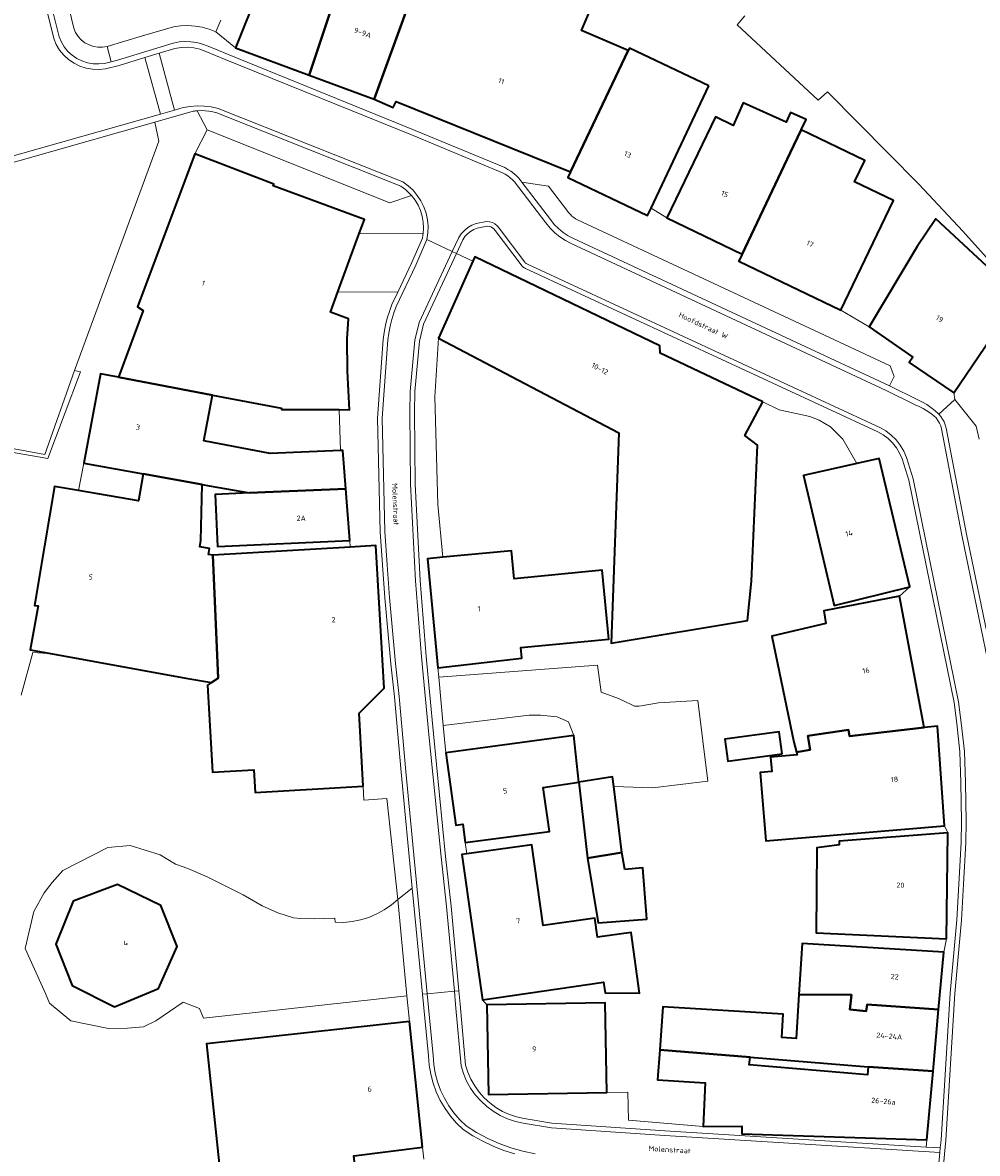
# Model space of a CAD drawing. Header units: metres. Extents: x 229229 to 231729, y 593167 to 595667.
# Tile 77 of 256: x 230103 to 230185, y 594448 to 594545. Entities that reach past the tile are written whole.
import ezdxf
from ezdxf.enums import TextEntityAlignment as Align

# ---------------------------------------------------------------- set-up
doc = ezdxf.new("R2010")
doc.units = ezdxf.units.M
for name, color, linetype, lineweight in [('B-WE-IE-TERREINAFSCHEIDING_KUNSTMATIG_MUUR-GV', 90, 'Continuous', 18), ('B-WE-OG-BEBOUWING-GV', 7, 'Continuous', 35), ('B-WE-OG-BEBOUWING-T18', 10, 'Continuous', 18), ('B-WE-OG-TERREIN_ERF-GV', 7, 'Continuous', 18), ('B-WE-OG-TOPOGRAFIE-T18', 10, 'Continuous', 18), ('B-WE-OG-WATER-GV', 130, 'Continuous', 18), ('B-WE-VH-VERHARDING_OPEN-GV', 252, 'Continuous', 18)]:
    doc.layers.add(name, color=color, linetype=linetype, lineweight=lineweight)
doc.styles.add('NLCS-ISO-M250-T18', font='NLCS-ISO.ttf', dxfattribs={"height": 0.45})

msp = doc.modelspace()

# ---------------------------------------------------------------- linework, layer by layer
at = {"layer": 'B-WE-IE-TERREINAFSCHEIDING_KUNSTMATIG_MUUR-GV'}
msp.add_lwpolyline([(230099.211, 594511.915), (230100.189, 594508.307), (230104.977, 594507.493), (230107.769, 594514.913), (230107.258, 594515.026), (230104.724, 594507.831), (230100.509, 594508.59), (230099.701, 594511.707), (230100.297, 594511.902), (230100.448, 594511.505), (230101.276, 594511.721), (230101.071, 594512.363)], close=True, dxfattribs=at)
at = {"layer": 'B-WE-OG-BEBOUWING-GV'}
for points in [[(230127.384, 594540.365), (230132.042, 594554.404), (230132.417, 594555.533), (230127.969, 594556.964), (230126.183, 594552.144), (230125.018, 594552.561), (230121.072, 594542.706)], [(230137.998, 594552.196), (230132.042, 594554.404), (230127.384, 594540.365), (230132.976, 594538.291), (230135.902, 594546.393)], [(230154.761, 594542.483), (230150.752, 594544.2), (230151.931, 594546.971), (230138.091, 594552.418), (230137.998, 594552.196), (230135.902, 594546.393), (230132.976, 594538.291), (230134.6, 594537.6), (230134.86, 594538.09), (230149.804, 594532.066)], [(230161.672, 594539.444), (230154.858, 594542.686), (230154.761, 594542.483), (230149.804, 594532.066), (230149.57, 594531.575), (230156.412, 594528.319), (230156.709, 594528.948)], [(230164.536, 594525.004), (230168.654, 594533.695), (230169.588, 594535.666), (230170.005, 594536.547), (230168.677, 594537.146), (230168.308, 594536.327), (230164.624, 594537.985), (230163.754, 594536.053), (230162.226, 594536.788), (230158.057, 594528.124)], [(230168.654, 594533.695), (230164.536, 594525.004), (230164.247, 594524.394), (230172.976, 594520.194), (230177.5, 594529.597), (230174.16, 594531.204), (230175.044, 594533.041), (230169.588, 594535.666)], [(230131.692, 594526.775), (230132.138, 594527.991), (230124.295, 594530.868), (230124.354, 594531.017), (230117.599, 594533.599), (230112.672, 594520.482), (230113.167, 594520.167), (230111.029, 594514.443), (230119.106, 594512.914), (230125.013, 594511.796), (230125.016, 594511.684), (230129.952, 594511.67), (230130.844, 594511.667), (230130.673, 594514.957), (230130.662, 594517.735), (230130.776, 594519.471), (230129.219, 594520.043), (230129.859, 594521.785)], [(230182.663, 594513.118), (230187.512, 594520.227), (230188.304, 594521.389), (230181.129, 594528.028), (230179.52, 594525.661), (230175.411, 594518.768), (230179.173, 594516.183), (230178.855, 594515.716)], [(230166.288, 594512.332), (230157.506, 594516.507), (230157.459, 594517.149), (230141.59, 594524.784), (230141.427, 594524.417), (230138.489, 594517.803), (230153.948, 594509.682), (230153.291, 594491.625), (230164.993, 594493.578), (230165.327, 594496.943), (230165.837, 594508.628), (230164.754, 594509.448)], [(230118.363, 594508.985), (230119.106, 594512.914), (230111.029, 594514.443), (230109.494, 594514.734), (230108.062, 594507.069), (230113.154, 594506.152), (230118.224, 594505.238), (230118.83, 594505.131), (230122.279, 594504.531), (230124.299, 594504.618), (230130.528, 594504.885), (230130.275, 594508.176), (230130.091, 594508.168), (230124.047, 594507.909)], [(230174.347, 594507.048), (230169.778, 594506.012), (230172.42, 594494.878), (230178.894, 594496.473), (230176.274, 594507.485)], [(230119.136, 594499.189), (230118.749, 594499.258), (230118.841, 594499.762), (230118.028, 594499.91), (230118.115, 594500.448), (230118.224, 594505.238), (230113.154, 594506.152), (230112.765, 594503.862), (230107.624, 594504.724), (230105.54, 594505.074), (230104.689, 594500), (230103.83, 594494.881), (230104.143, 594494.829), (230103.458, 594491.072), (230105.384, 594490.721), (230116.814, 594488.638), (230119.028, 594488.279), (230119.597, 594488.648)], [(230130.528, 594504.885), (230124.299, 594504.618), (230122.279, 594504.531), (230119.335, 594504.405), (230119.528, 594499.943), (230130.869, 594500.435)], [(230132.037, 594479.377), (230131.673, 594485.646), (230133.833, 594487.767), (230133.123, 594500), (230133.122, 594500.014), (230130.911, 594499.884), (230119.136, 594499.189), (230119.597, 594488.648), (230119.028, 594488.279), (230118.671, 594488.047), (230119.104, 594480.575), (230122.641, 594480.78), (230122.754, 594478.838)], [(230138.847, 594499.004), (230137.539, 594498.879), (230138.435, 594489.535), (230145.626, 594490.35), (230145.538, 594491.27), (230153.083, 594491.991), (230152.519, 594497.887), (230144.974, 594497.165), (230144.744, 594499.569)], [(230178.014, 594495.678), (230171.517, 594494.404), (230171.707, 594493.332), (230167.057, 594492.241), (230168.942, 594483.134), (230169.177, 594482.299), (230170.352, 594482.492), (230170.159, 594483.693), (230173.654, 594484.192), (230173.73, 594483.671), (230180.137, 594484.396)], [(230167.95, 594482.157), (230167.693, 594484.04), (230163.046, 594483.405), (230163.303, 594481.522)], [(230181.889, 594475.971), (230181.266, 594484.524), (230180.137, 594484.396), (230173.73, 594483.671), (230173.654, 594484.192), (230170.159, 594483.693), (230170.352, 594482.492), (230169.177, 594482.299), (230169.242, 594482.069), (230166.951, 594481.87), (230167.059, 594480.625), (230166.06, 594480.538), (230166.56, 594474.672)], [(230140.774, 594474.534), (230147.993, 594475.498), (230147.472, 594479.269), (230150.52, 594479.72), (230150.095, 594483.726), (230139.114, 594482.234), (230139.973, 594476.025), (230140.557, 594476.105)], [(230153.511, 594479.347), (230153.409, 594480.162), (230150.52, 594479.72), (230151.273, 594473.192), (230154.217, 594473.675)], [(230182.038, 594466.29), (230182.156, 594475.362), (230172.834, 594474.659), (230172.852, 594474.33), (230170.935, 594474.081), (230170.875, 594466.8)], [(230140.909, 594473.555), (230140.496, 594473.497), (230142.244, 594461.044), (230152.637, 594462.565), (230152.762, 594461.65), (230155.711, 594461.626), (230155.016, 594466.825), (230152.111, 594466.418), (230151.888, 594468.054), (230147.459, 594467.433), (230146.49, 594474.338)], [(230154.453, 594472.237), (230154.217, 594473.675), (230151.273, 594473.192), (230152.184, 594467.637), (230156.344, 594467.965), (230155.997, 594472.359)], [(230110.693, 594460.452), (230114.458, 594462.006), (230116.064, 594465.613), (230114.682, 594469.126), (230110.961, 594470.931), (230107.154, 594469.506), (230105.659, 594465.821), (230107.072, 594462.267)], [(230169.397, 594461.515), (230173.9, 594461.478), (230173.763, 594460.204), (230175.169, 594460.078), (230175.243, 594460.652), (230181.363, 594460.206), (230181.805, 594465.143), (230169.66, 594465.863)], [(230142.63, 594460.603), (230142.766, 594452.911), (230152.926, 594453.091), (230152.79, 594460.783)], [(230165.208, 594456.129), (230175.324, 594455.307), (230180.892, 594454.94), (230181.363, 594460.206), (230175.243, 594460.652), (230175.169, 594460.078), (230173.763, 594460.204), (230173.9, 594461.478), (230169.397, 594461.515), (230169.169, 594457.741), (230167.929, 594457.816), (230168.05, 594459.817), (230157.731, 594460.441), (230157.458, 594456.77)], [(230137.105, 594448.408), (230136, 594459.194), (230135.986, 594459.192), (230118.584, 594457.273), (230119.946, 594444.272), (230131.482, 594445.29), (230131.234, 594447.67)], [(230175.324, 594455.307), (230175.273, 594454.621), (230165.123, 594455.468), (230165.208, 594456.129), (230157.458, 594456.77), (230157.265, 594454.179), (230161.343, 594453.931), (230161.171, 594450.192), (230164.502, 594450.208), (230164.509, 594449.547), (230180.364, 594449.047), (230180.892, 594454.94)]]:
    msp.add_lwpolyline(points, close=True, dxfattribs=at)
at = {"layer": 'B-WE-OG-TERREIN_ERF-GV'}
for points in [[(230151.931, 594546.971), (230150.752, 594544.2), (230154.761, 594542.483), (230154.858, 594542.686), (230161.672, 594539.444), (230156.709, 594528.948), (230158.057, 594528.124), (230162.226, 594536.788), (230163.754, 594536.053), (230164.624, 594537.985), (230168.308, 594536.327), (230168.677, 594537.146), (230170.005, 594536.547), (230169.588, 594535.666), (230175.044, 594533.041), (230174.16, 594531.204), (230177.5, 594529.597), (230172.976, 594520.194), (230175.411, 594518.768), (230179.52, 594525.661), (230181.129, 594528.028), (230188.304, 594521.389)], [(230190.827, 594518.785), (230183.45, 594526.973), (230179.685, 594531.011), (230171.855, 594538.933), (230171.039, 594538.205), (230164.102, 594544.673), (230164.756, 594545.438)], [(230187.512, 594520.227), (230182.663, 594513.118), (230182.771, 594512.553), (230184.59, 594510.266), (230184.863, 594509.128)], [(230119.946, 594444.272), (230118.584, 594457.273), (230135.986, 594459.192), (230135.759, 594461.381), (230118.342, 594459.46), (230117.976, 594460.3), (230116.598, 594460.845), (230114.254, 594459.246), (230113.196, 594458.715), (230111.815, 594458.614), (230110.174, 594458.578), (230106.967, 594459.232), (230105.125, 594460.756), (230104.771, 594461.598), (230103.026, 594465.439), (230103.767, 594468.631), (230104.673, 594470.221), (230105.346, 594471.098), (230106.279, 594472.131), (230110.135, 594474.113), (230112.036, 594474.285), (230114.617, 594473.469), (230115.935, 594472.688), (230116.982, 594472.299), (230118.632, 594471.583), (230121.737, 594470.056), (230123.351, 594469.119), (230124.719, 594468.503), (230126.06, 594468.079), (230126.638, 594468.03), (230127.892, 594467.988), (230129.581, 594468.061), (230129.614, 594467.694), (230130.35, 594467.69), (230131.083, 594467.76), (230131.805, 594467.905), (230132.509, 594468.121), (230133.187, 594468.408), (230133.833, 594468.762), (230134.439, 594469.18), (230135, 594469.657), (230134.044, 594478.306), (230132.085, 594478.159), (230132.037, 594479.377), (230122.754, 594478.838), (230122.641, 594480.78), (230119.104, 594480.575), (230118.671, 594488.047), (230119.028, 594488.279), (230116.814, 594488.638), (230105.384, 594490.721), (230103.682, 594490.851), (230102.7, 594487.17)], [(230137.212, 594447.375), (230137.105, 594448.408), (230131.234, 594447.67)]]:
    msp.add_lwpolyline(points, dxfattribs=at)
for points in [[(230178.014, 594495.678), (230178.894, 594496.473), (230172.42, 594494.878), (230169.778, 594506.012), (230174.347, 594507.048), (230173.157, 594509.132), (230172.1, 594510.204), (230171.131, 594510.77), (230170.327, 594511.084), (230167.698, 594511.661), (230166.288, 594512.332), (230164.754, 594509.448), (230165.837, 594508.628), (230165.327, 594496.943), (230164.993, 594493.578), (230153.291, 594491.625), (230153.948, 594509.682), (230138.489, 594517.803), (230138.179, 594512.773), (230138.437, 594503.53), (230138.847, 594499.004), (230144.744, 594499.569), (230144.974, 594497.165), (230152.519, 594497.887), (230153.083, 594491.991), (230145.538, 594491.27), (230145.626, 594490.35), (230138.435, 594489.535), (230138.513, 594488.713), (230152.126, 594489.743), (230152.432, 594487.441), (230153.929, 594486.887), (230154.996, 594486.392), (230155.278, 594486.243), (230155.706, 594486.223), (230157.351, 594486.517), (230160.715, 594486.735), (230161.574, 594479.8), (230156.824, 594479.218), (230153.511, 594479.347), (230154.217, 594473.675), (230154.453, 594472.237), (230155.997, 594472.359), (230156.344, 594467.965), (230152.184, 594467.637), (230151.273, 594473.192), (230150.52, 594479.72), (230147.472, 594479.269), (230147.993, 594475.498), (230140.774, 594474.534), (230140.909, 594473.555), (230146.49, 594474.338), (230147.459, 594467.433), (230151.888, 594468.054), (230152.111, 594466.418), (230155.016, 594466.825), (230155.711, 594461.626), (230152.762, 594461.65), (230152.637, 594462.565), (230142.244, 594461.044), (230142.63, 594460.603), (230152.79, 594460.783), (230152.926, 594453.091), (230154.726, 594453.123), (230154.769, 594450.723), (230161.171, 594450.192), (230161.343, 594453.931), (230157.265, 594454.179), (230157.458, 594456.77), (230157.731, 594460.441), (230168.05, 594459.817), (230167.929, 594457.816), (230169.169, 594457.741), (230169.397, 594461.515), (230169.66, 594465.863), (230181.805, 594465.143), (230182.038, 594466.29), (230170.875, 594466.8), (230170.935, 594474.081), (230172.852, 594474.33), (230172.834, 594474.659), (230182.156, 594475.362), (230181.889, 594475.971), (230166.56, 594474.672), (230166.06, 594480.538), (230167.059, 594480.625), (230166.951, 594481.87), (230169.242, 594482.069), (230169.177, 594482.299), (230168.942, 594483.134), (230167.057, 594492.241), (230171.707, 594493.332), (230171.517, 594494.404)], [(230129.952, 594511.67), (230125.016, 594511.684), (230125.013, 594511.796), (230119.106, 594512.914), (230118.363, 594508.985), (230124.047, 594507.909), (230130.091, 594508.168)], [(230119.335, 594504.405), (230122.279, 594504.531), (230118.83, 594505.131), (230118.224, 594505.238), (230118.115, 594500.448), (230118.028, 594499.91), (230118.841, 594499.762), (230118.749, 594499.258), (230119.136, 594499.189), (230130.911, 594499.884), (230130.869, 594500.435), (230119.528, 594499.943)], [(230150.095, 594483.726), (230150.52, 594479.72), (230153.409, 594480.162), (230153.511, 594479.347), (230156.824, 594479.218), (230161.574, 594479.8), (230160.715, 594486.735), (230157.351, 594486.517), (230155.706, 594486.223), (230155.278, 594486.243), (230154.996, 594486.392), (230153.929, 594486.887), (230152.432, 594487.441), (230152.126, 594489.743), (230138.513, 594488.713), (230138.894, 594484.58), (230146.273, 594485.47), (230147.236, 594485.469), (230148.651, 594485.327), (230149.636, 594484.902)], [(230139.114, 594482.234), (230150.095, 594483.726), (230149.636, 594484.902), (230148.651, 594485.327), (230147.236, 594485.469), (230146.273, 594485.47), (230138.894, 594484.58)], [(230167.95, 594482.157), (230163.303, 594481.522), (230163.046, 594483.405), (230167.693, 594484.04)], [(230175.324, 594455.307), (230165.208, 594456.129), (230165.123, 594455.468), (230175.273, 594454.621)]]:
    msp.add_lwpolyline(points, close=True, dxfattribs=at)
at = {"layer": 'B-WE-OG-WATER-GV'}
msp.add_lwpolyline([(230164.756, 594545.438), (230164.102, 594544.673), (230171.039, 594538.205), (230171.855, 594538.933), (230179.685, 594531.011), (230183.45, 594526.973), (230190.827, 594518.785)], dxfattribs=at)
at = {"layer": 'B-WE-VH-VERHARDING_OPEN-GV'}
for points in [[(230104.219, 594550.651), (230105.946, 594543.646), (230106.14, 594543.197), (230106.396, 594542.78), (230106.707, 594542.403), (230107.068, 594542.074), (230107.471, 594541.798), (230107.91, 594541.581), (230108.374, 594541.429), (230108.855, 594541.342), (230109.344, 594541.324), (230109.83, 594541.375), (230110.399, 594541.518), (230110.071, 594542.822), (230109.678, 594542.758), (230109.281, 594542.759), (230108.888, 594542.825), (230108.512, 594542.955), (230108.163, 594543.145), (230107.849, 594543.39), (230107.58, 594543.683), (230107.363, 594544.016), (230107.204, 594544.381), (230104.736, 594554.754)], [(230104.736, 594554.754), (230107.204, 594544.381), (230107.363, 594544.016), (230107.58, 594543.683), (230107.849, 594543.39), (230108.163, 594543.145), (230108.512, 594542.955), (230108.888, 594542.825), (230109.281, 594542.759), (230109.678, 594542.758), (230110.071, 594542.822), (230113.089, 594543.724), (230115.757, 594544.514), (230116.37, 594544.597), (230116.988, 594544.617), (230117.604, 594544.573), (230118.213, 594544.466), (230118.808, 594544.297), (230119.382, 594544.067), (230119.815, 594545.072)], [(230119.815, 594545.072), (230119.382, 594544.067), (230121.072, 594542.706), (230125.018, 594552.561)], [(230099.171, 594532.651), (230114.633, 594537.006), (230113.309, 594541.871), (230111.097, 594541.198), (230109.931, 594540.905), (230109.374, 594540.845), (230108.813, 594540.864), (230108.261, 594540.961), (230107.729, 594541.136), (230107.226, 594541.385), (230106.764, 594541.701), (230106.351, 594542.08), (230105.995, 594542.514), (230105.705, 594542.993), (230105.485, 594543.509), (230103.752, 594550.536)], [(230103.752, 594550.536), (230105.485, 594543.509), (230105.705, 594542.993), (230105.995, 594542.514), (230106.351, 594542.08), (230106.764, 594541.701), (230107.226, 594541.385), (230107.729, 594541.136), (230108.261, 594540.961), (230108.813, 594540.864), (230109.374, 594540.845), (230109.931, 594540.905), (230111.097, 594541.198), (230113.309, 594541.871), (230114.531, 594542.242), (230115.868, 594542.648), (230116.405, 594542.745), (230116.95, 594542.768), (230117.494, 594542.717), (230118.025, 594542.591), (230118.534, 594542.394), (230120.2, 594541.715), (230136.303, 594535.177), (230143.97, 594531.996), (230144.197, 594531.865), (230144.416, 594531.719), (230144.625, 594531.559), (230144.823, 594531.387), (230145.009, 594531.202), (230147.693, 594527.683), (230148.048, 594527.241), (230148.448, 594526.839), (230148.889, 594526.482), (230149.365, 594526.175), (230149.872, 594525.92), (230176.882, 594513.303), (230179.368, 594512.096), (230179.704, 594511.936), (230180.033, 594511.761), (230180.352, 594511.569), (230180.662, 594511.362), (230180.961, 594511.141), (230181.151, 594510.956), (230181.315, 594510.746), (230181.45, 594510.517), (230181.553, 594510.272), (230181.623, 594510.016), (230183.364, 594500.905), (230185.934, 594488.423)], [(230186.307, 594488.712), (230183.756, 594500.983), (230182.016, 594510.093), (230181.947, 594510.358), (230181.847, 594510.614), (230181.719, 594510.857), (230181.565, 594511.084), (230181.385, 594511.291), (230181.061, 594511.584), (230180.718, 594511.854), (230180.358, 594512.102), (230179.983, 594512.324), (230179.593, 594512.521), (230177.151, 594513.707), (230150.07, 594526.357), (230149.607, 594526.59), (230149.171, 594526.871), (230148.769, 594527.197), (230148.403, 594527.565), (230148.079, 594527.969), (230145.634, 594531.174), (230145.376, 594531.513), (230145.162, 594531.728), (230144.933, 594531.928), (230144.692, 594532.112), (230144.439, 594532.28), (230144.176, 594532.431), (230136.485, 594535.622), (230120.381, 594542.16), (230118.726, 594542.835), (230118.252, 594543.023), (230117.76, 594543.155), (230117.256, 594543.231), (230116.746, 594543.249), (230116.238, 594543.209), (230115.738, 594543.111), (230110.968, 594541.661), (230110.399, 594541.518), (230109.83, 594541.375), (230109.344, 594541.324), (230108.855, 594541.342), (230108.374, 594541.429), (230107.91, 594541.581), (230107.471, 594541.798), (230107.068, 594542.074), (230106.707, 594542.403), (230106.396, 594542.78), (230106.14, 594543.197), (230105.946, 594543.646), (230104.219, 594550.651)], [(230185.934, 594488.423), (230183.364, 594500.905), (230181.623, 594510.016), (230181.553, 594510.272), (230181.45, 594510.517), (230181.315, 594510.746), (230181.151, 594510.956), (230180.961, 594511.141), (230180.662, 594511.362), (230180.352, 594511.569), (230180.033, 594511.761), (230179.704, 594511.936), (230179.368, 594512.096), (230176.882, 594513.303), (230149.872, 594525.92), (230149.365, 594526.175), (230148.889, 594526.482), (230148.448, 594526.839), (230148.048, 594527.241), (230147.693, 594527.683), (230145.009, 594531.202), (230144.823, 594531.387), (230144.625, 594531.559), (230144.416, 594531.719), (230144.197, 594531.865), (230143.97, 594531.996), (230136.303, 594535.177), (230120.2, 594541.715), (230118.534, 594542.394), (230118.025, 594542.591), (230117.494, 594542.717), (230116.95, 594542.768), (230116.405, 594542.745), (230115.868, 594542.648), (230114.531, 594542.242), (230115.857, 594537.367), (230116.592, 594537.583), (230117.189, 594537.683), (230117.794, 594537.725), (230118.399, 594537.71), (230119, 594537.638), (230119.592, 594537.508), (230135.414, 594531.203), (230135.878, 594530.871), (230136.298, 594530.485), (230136.667, 594530.05), (230136.98, 594529.573), (230137.232, 594529.061), (230137.42, 594528.523), (230137.54, 594527.965), (230137.59, 594527.397), (230137.571, 594526.826), (230137.481, 594526.263), (230139.669, 594525.239), (230140.224, 594526.426), (230140.437, 594526.755), (230140.7, 594527.047), (230141.006, 594527.293), (230141.346, 594527.488), (230141.713, 594527.627), (230142.603, 594527.797), (230142.857, 594527.789), (230143.102, 594527.725), (230143.328, 594527.608), (230143.522, 594527.445), (230143.675, 594527.243), (230145.887, 594524.321), (230145.925, 594524.276), (230145.967, 594524.235), (230146.013, 594524.198), (230146.062, 594524.166), (230146.114, 594524.139), (230176.323, 594510.13), (230176.832, 594509.841), (230177.3, 594509.488), (230177.719, 594509.079), (230178.08, 594508.618), (230178.38, 594508.115), (230178.612, 594507.577), (230179.198, 594505.723), (230183.087, 594486.602), (230183.318, 594484.797), (230183.581, 594482.334), (230183.672, 594479.691), (230183.727, 594476.337), (230183.704, 594474.518), (230183.518, 594470.954), (230183.333, 594467.867), (230182.767, 594461.579), (230181.984, 594448.999), (230180.854, 594436.934)], [(230099.536, 594532.181), (230114.161, 594536.336), (230117.431, 594537.266), (230117.502, 594537.276), (230117.573, 594537.284), (230117.644, 594537.292), (230117.715, 594537.298), (230117.786, 594537.304), (230118.124, 594537.316), (230118.462, 594537.304), (230118.798, 594537.269), (230119.132, 594537.211), (230119.46, 594537.13), (230135.266, 594530.832), (230135.462, 594530.695), (230135.651, 594530.547), (230135.831, 594530.389), (230136.002, 594530.221), (230136.163, 594530.044), (230136.469, 594529.641), (230136.726, 594529.205), (230136.929, 594528.741), (230137.075, 594528.256), (230137.163, 594527.758), (230137.191, 594527.252), (230137.159, 594526.747), (230137.149, 594526.674), (230137.139, 594526.602), (230137.127, 594526.53), (230137.113, 594526.458), (230137.099, 594526.386), (230136.17, 594524.237), (230134.998, 594521.758), (230134.488, 594520.678), (230134.269, 594520.099), (230134.084, 594519.509), (230133.936, 594518.908), (230133.824, 594518.299), (230133.748, 594517.685), (230133.251, 594510.942), (230133.489, 594501.186), (230133.674, 594498.35), (230133.889, 594495.516), (230134.134, 594492.685), (230134.41, 594489.856), (230134.716, 594487.031), (230135.284, 594480.581), (230136.236, 594470.634), (230137.107, 594461.528), (230137.505, 594461.565), (230135.682, 594480.619), (230135.114, 594487.071), (230134.808, 594489.892), (230134.533, 594492.716), (230134.288, 594495.542), (230134.073, 594498.372), (230133.889, 594501.203), (230133.651, 594510.932), (230134.147, 594517.648), (230134.219, 594518.237), (230134.326, 594518.82), (230134.468, 594519.395), (230134.644, 594519.961), (230134.854, 594520.516), (230136.535, 594524.072), (230137.481, 594526.263), (230137.571, 594526.826), (230137.59, 594527.397), (230137.54, 594527.965), (230137.42, 594528.523), (230137.232, 594529.061), (230136.98, 594529.573), (230136.667, 594530.05), (230136.298, 594530.485), (230135.878, 594530.871), (230135.414, 594531.203), (230119.592, 594537.508), (230119, 594537.638), (230118.399, 594537.71), (230117.794, 594537.725), (230117.189, 594537.683), (230116.592, 594537.583), (230115.857, 594537.367), (230114.633, 594537.006), (230099.171, 594532.651)], [(230102.7, 594487.17), (230103.682, 594490.851), (230105.384, 594490.721), (230103.458, 594491.072), (230104.143, 594494.829), (230103.83, 594494.881), (230104.689, 594500), (230105.54, 594505.074), (230107.624, 594504.724), (230108.062, 594507.069), (230109.494, 594514.734), (230111.029, 594514.443), (230113.167, 594520.167), (230112.672, 594520.482), (230117.599, 594533.599), (230118.659, 594535.66), (230117.786, 594537.304), (230117.715, 594537.298), (230117.644, 594537.292), (230117.573, 594537.284), (230117.502, 594537.276), (230117.431, 594537.266), (230114.161, 594536.336), (230114.487, 594534.69), (230107.258, 594515.026), (230107.769, 594514.913), (230104.977, 594507.493), (230100.189, 594508.307)], [(230100.509, 594508.59), (230104.724, 594507.831), (230107.258, 594515.026), (230114.487, 594534.69), (230114.161, 594536.336), (230099.536, 594532.181)], [(230180.854, 594436.934), (230181.984, 594448.999), (230182.767, 594461.579), (230183.333, 594467.867), (230183.518, 594470.954), (230183.704, 594474.518), (230183.727, 594476.337), (230183.672, 594479.691), (230183.581, 594482.334), (230183.318, 594484.797), (230183.087, 594486.602), (230179.198, 594505.723), (230178.612, 594507.577), (230178.38, 594508.115), (230178.08, 594508.618), (230177.719, 594509.079), (230177.3, 594509.488), (230176.832, 594509.841), (230176.323, 594510.13), (230146.114, 594524.139), (230146.062, 594524.166), (230146.013, 594524.198), (230145.967, 594524.235), (230145.925, 594524.276), (230145.887, 594524.321), (230143.675, 594527.243), (230143.522, 594527.445), (230143.328, 594527.608), (230143.102, 594527.725), (230142.857, 594527.789), (230142.603, 594527.797), (230141.713, 594527.627), (230141.346, 594527.488), (230141.006, 594527.293), (230140.7, 594527.047), (230140.437, 594526.755), (230140.224, 594526.426), (230139.669, 594525.239), (230140.03, 594525.07), (230140.576, 594526.236), (230140.753, 594526.509), (230140.97, 594526.751), (230141.222, 594526.957), (230141.504, 594527.12), (230141.807, 594527.238), (230142.654, 594527.399), (230142.815, 594527.39), (230142.97, 594527.347), (230143.112, 594527.271), (230143.235, 594527.167), (230143.332, 594527.038), (230145.568, 594524.08), (230145.631, 594524.005), (230145.701, 594523.937), (230145.777, 594523.875), (230145.858, 594523.821), (230145.945, 594523.776), (230176.151, 594509.769), (230176.614, 594509.506), (230177.039, 594509.186), (230177.419, 594508.813), (230177.748, 594508.395), (230178.021, 594507.938), (230178.233, 594507.45), (230178.81, 594505.623), (230182.692, 594486.537), (230182.921, 594484.751), (230183.182, 594482.306), (230183.272, 594479.681), (230183.327, 594476.336), (230183.304, 594474.531), (230183.119, 594470.976), (230182.934, 594467.897), (230182.368, 594461.609), (230181.585, 594449.024), (230181.517, 594448.341), (230181.478, 594447.943), (230181.238, 594445.503)], [(230184.863, 594509.128), (230184.59, 594510.266), (230182.771, 594512.553), (230181.385, 594511.291), (230181.565, 594511.084), (230181.719, 594510.857), (230181.847, 594510.614), (230181.947, 594510.358), (230182.016, 594510.093), (230183.756, 594500.983), (230186.307, 594488.712)], [(230145.021, 594447.827), (230144.087, 594448.129), (230143.174, 594448.49), (230142.287, 594448.91), (230141.428, 594449.386), (230140.602, 594449.916), (230140.029, 594450.473), (230139.508, 594451.08), (230139.043, 594451.73), (230138.638, 594452.42), (230138.297, 594453.143), (230138.022, 594453.893), (230137.815, 594454.666), (230137.678, 594455.453), (230137.612, 594456.25), (230137.107, 594461.528), (230136.236, 594470.634), (230135, 594469.657), (230135.759, 594461.381), (230135.986, 594459.192), (230136, 594459.194), (230137.105, 594448.408), (230137.212, 594447.375)], [(230181.238, 594445.503), (230181.478, 594447.943), (230157.879, 594449.399), (230148.162, 594450.055), (230145.757, 594450.465), (230145.075, 594450.616), (230144.413, 594450.837), (230143.778, 594451.127), (230143.177, 594451.482), (230142.617, 594451.899), (230142.103, 594452.371), (230141.642, 594452.896), (230141.239, 594453.465), (230140.898, 594454.075), (230140.622, 594454.716), (230140.416, 594455.383), (230139.946, 594460.651), (230139.842, 594461.783), (230137.505, 594461.565), (230138.012, 594456.265), (230138.074, 594455.507), (230138.204, 594454.757), (230138.401, 594454.022), (230138.662, 594453.307), (230138.986, 594452.619), (230139.37, 594451.962), (230139.811, 594451.342), (230140.306, 594450.764), (230140.85, 594450.232), (230141.755, 594449.658), (230142.7, 594449.15), (230143.678, 594448.713), (230144.686, 594448.347), (230145.718, 594448.055), (230146.768, 594447.839)], [(230146.768, 594447.839), (230145.718, 594448.055), (230144.686, 594448.347), (230143.678, 594448.713), (230142.7, 594449.15), (230141.755, 594449.658), (230140.85, 594450.232), (230140.306, 594450.764), (230139.811, 594451.342), (230139.37, 594451.962), (230138.986, 594452.619), (230138.662, 594453.307), (230138.401, 594454.022), (230138.204, 594454.757), (230138.074, 594455.507), (230138.012, 594456.265), (230137.505, 594461.565), (230137.107, 594461.528), (230137.612, 594456.25), (230137.678, 594455.453), (230137.815, 594454.666), (230138.022, 594453.893), (230138.297, 594453.143), (230138.638, 594452.42), (230139.043, 594451.73), (230139.508, 594451.08), (230140.029, 594450.473), (230140.602, 594449.916), (230141.428, 594449.386), (230142.287, 594448.91), (230143.174, 594448.49), (230144.087, 594448.129), (230145.021, 594447.827)]]:
    msp.add_lwpolyline(points, dxfattribs=at)
for points in [[(230164.247, 594524.394), (230164.536, 594525.004), (230158.057, 594528.124), (230156.709, 594528.948), (230156.412, 594528.319), (230149.57, 594531.575), (230149.804, 594532.066), (230134.86, 594538.09), (230134.6, 594537.6), (230132.976, 594538.291), (230127.384, 594540.365), (230121.072, 594542.706), (230119.382, 594544.067), (230118.808, 594544.297), (230118.213, 594544.466), (230117.604, 594544.573), (230116.988, 594544.617), (230116.37, 594544.597), (230115.757, 594544.514), (230113.089, 594543.724), (230110.071, 594542.822), (230110.399, 594541.518), (230110.968, 594541.661), (230115.738, 594543.111), (230116.238, 594543.209), (230116.746, 594543.249), (230117.256, 594543.231), (230117.76, 594543.155), (230118.252, 594543.023), (230118.726, 594542.835), (230120.381, 594542.16), (230136.485, 594535.622), (230144.176, 594532.431), (230144.439, 594532.28), (230144.692, 594532.112), (230144.933, 594531.928), (230145.162, 594531.728), (230145.376, 594531.513), (230145.634, 594531.174), (230147.918, 594530.846), (230149.669, 594528.55), (230149.793, 594528.403), (230149.931, 594528.268), (230150.081, 594528.147), (230150.242, 594528.041), (230150.413, 594527.951), (230177.226, 594515.427), (230177.547, 594514.523), (230177.151, 594513.707), (230179.593, 594512.521), (230179.983, 594512.324), (230180.358, 594512.102), (230180.718, 594511.854), (230181.061, 594511.584), (230181.385, 594511.291), (230182.771, 594512.553), (230182.663, 594513.118), (230178.855, 594515.716), (230179.173, 594516.183), (230175.411, 594518.768), (230172.976, 594520.194)], [(230113.309, 594541.871), (230114.633, 594537.006), (230115.857, 594537.367), (230114.531, 594542.242)], [(230119.46, 594537.13), (230119.132, 594537.211), (230118.798, 594537.269), (230118.462, 594537.304), (230118.124, 594537.316), (230117.786, 594537.304), (230118.659, 594535.66), (230134.314, 594529.421), (230136.163, 594530.044), (230136.002, 594530.221), (230135.831, 594530.389), (230135.651, 594530.547), (230135.462, 594530.695), (230135.266, 594530.832)], [(230118.659, 594535.66), (230117.599, 594533.599), (230124.354, 594531.017), (230124.295, 594530.868), (230132.138, 594527.991), (230131.692, 594526.775), (230137.159, 594526.747), (230137.191, 594527.252), (230137.163, 594527.758), (230137.075, 594528.256), (230136.929, 594528.741), (230136.726, 594529.205), (230136.469, 594529.641), (230136.163, 594530.044), (230134.314, 594529.421)], [(230150.413, 594527.951), (230150.242, 594528.041), (230150.081, 594528.147), (230149.931, 594528.268), (230149.793, 594528.403), (230149.669, 594528.55), (230147.918, 594530.846), (230145.634, 594531.174), (230148.079, 594527.969), (230148.403, 594527.565), (230148.769, 594527.197), (230149.171, 594526.871), (230149.607, 594526.59), (230150.07, 594526.357), (230177.151, 594513.707), (230177.547, 594514.523), (230177.226, 594515.427)], [(230136.17, 594524.237), (230137.099, 594526.386), (230137.113, 594526.458), (230137.127, 594526.53), (230137.139, 594526.602), (230137.149, 594526.674), (230137.159, 594526.747), (230131.692, 594526.775), (230129.859, 594521.785), (230134.998, 594521.758)], [(230183.304, 594474.531), (230183.327, 594476.336), (230183.272, 594479.681), (230183.182, 594482.306), (230182.921, 594484.751), (230182.692, 594486.537), (230178.81, 594505.623), (230178.233, 594507.45), (230178.021, 594507.938), (230177.748, 594508.395), (230177.419, 594508.813), (230177.039, 594509.186), (230176.614, 594509.506), (230176.151, 594509.769), (230145.945, 594523.776), (230145.858, 594523.821), (230145.777, 594523.875), (230145.701, 594523.937), (230145.631, 594524.005), (230145.568, 594524.08), (230143.332, 594527.038), (230143.235, 594527.167), (230143.112, 594527.271), (230142.97, 594527.347), (230142.815, 594527.39), (230142.654, 594527.399), (230141.807, 594527.238), (230141.504, 594527.12), (230141.222, 594526.957), (230140.97, 594526.751), (230140.753, 594526.509), (230140.576, 594526.236), (230140.03, 594525.07), (230141.427, 594524.417), (230141.59, 594524.784), (230157.459, 594517.149), (230157.506, 594516.507), (230166.288, 594512.332), (230167.698, 594511.661), (230170.327, 594511.084), (230171.131, 594510.77), (230172.1, 594510.204), (230173.157, 594509.132), (230174.347, 594507.048), (230176.274, 594507.485), (230178.894, 594496.473), (230178.014, 594495.678), (230180.137, 594484.396), (230181.266, 594484.524), (230181.889, 594475.971), (230182.156, 594475.362), (230182.038, 594466.29), (230181.805, 594465.143), (230181.363, 594460.206), (230180.892, 594454.94), (230180.364, 594449.047), (230180.307, 594448.416), (230181.517, 594448.341), (230181.585, 594449.024), (230182.368, 594461.609), (230182.934, 594467.897), (230183.119, 594470.976)], [(230139.174, 594469.048), (230138.7, 594473.309), (230137.654, 594483.812), (230137.032, 594490.473), (230136.502, 594496.985), (230136.076, 594505.271), (230136.029, 594511.465), (230136.045, 594513.236), (230136.444, 594517.621), (230136.815, 594519.143), (230139.669, 594525.239), (230137.481, 594526.263), (230136.535, 594524.072), (230134.854, 594520.516), (230134.644, 594519.961), (230134.468, 594519.395), (230134.326, 594518.82), (230134.219, 594518.237), (230134.147, 594517.648), (230133.651, 594510.932), (230133.889, 594501.203), (230134.073, 594498.372), (230134.288, 594495.542), (230134.533, 594492.716), (230134.808, 594489.892), (230135.114, 594487.071), (230135.682, 594480.619), (230137.505, 594461.565), (230139.842, 594461.783)], [(230139.572, 594469.089), (230139.098, 594473.351), (230138.052, 594483.851), (230137.431, 594490.508), (230136.901, 594497.012), (230136.476, 594505.283), (230136.429, 594511.465), (230136.444, 594513.216), (230136.84, 594517.555), (230137.194, 594519.01), (230140.03, 594525.07), (230139.669, 594525.239), (230136.815, 594519.143), (230136.444, 594517.621), (230136.045, 594513.236), (230136.029, 594511.465), (230136.076, 594505.271), (230136.502, 594496.985), (230137.032, 594490.473), (230137.654, 594483.812), (230138.7, 594473.309), (230139.174, 594469.048), (230139.842, 594461.783), (230140.241, 594461.82)], [(230138.437, 594503.53), (230138.179, 594512.773), (230138.489, 594517.803), (230141.427, 594524.417), (230140.03, 594525.07), (230137.194, 594519.01), (230136.84, 594517.555), (230136.444, 594513.216), (230136.429, 594511.465), (230136.476, 594505.283), (230136.901, 594497.012), (230137.431, 594490.508), (230138.052, 594483.851), (230139.098, 594473.351), (230139.572, 594469.089), (230140.241, 594461.82), (230140.345, 594460.687), (230140.812, 594455.45), (230141.008, 594454.827), (230141.268, 594454.228), (230141.59, 594453.659), (230141.969, 594453.127), (230142.402, 594452.638), (230142.884, 594452.197), (230143.409, 594451.808), (230143.972, 594451.477), (230144.566, 594451.207), (230145.186, 594451), (230145.824, 594450.859), (230148.209, 594450.453), (230157.905, 594449.798), (230180.307, 594448.416), (230180.364, 594449.047), (230164.509, 594449.547), (230164.502, 594450.208), (230161.171, 594450.192), (230154.769, 594450.723), (230154.726, 594453.123), (230152.926, 594453.091), (230142.766, 594452.911), (230142.63, 594460.603), (230142.244, 594461.044), (230140.496, 594473.497), (230140.909, 594473.555), (230140.774, 594474.534), (230140.557, 594476.105), (230139.973, 594476.025), (230139.114, 594482.234), (230138.894, 594484.58), (230138.513, 594488.713), (230138.435, 594489.535), (230137.539, 594498.879), (230138.847, 594499.004)], [(230133.251, 594510.942), (230133.748, 594517.685), (230133.824, 594518.299), (230133.936, 594518.908), (230134.084, 594519.509), (230134.269, 594520.099), (230134.488, 594520.678), (230134.998, 594521.758), (230129.859, 594521.785), (230129.219, 594520.043), (230130.776, 594519.471), (230130.662, 594517.735), (230130.673, 594514.957), (230130.844, 594511.667), (230129.952, 594511.67), (230130.091, 594508.168), (230130.275, 594508.176), (230130.528, 594504.885), (230130.869, 594500.435), (230130.911, 594499.884), (230133.122, 594500.014), (230133.123, 594500), (230133.833, 594487.767), (230131.673, 594485.646), (230132.037, 594479.377), (230132.085, 594478.159), (230134.044, 594478.306), (230135, 594469.657), (230136.236, 594470.634), (230135.284, 594480.581), (230134.716, 594487.031), (230134.41, 594489.856), (230134.134, 594492.685), (230133.889, 594495.516), (230133.674, 594498.35), (230133.489, 594501.186)], [(230113.154, 594506.152), (230108.062, 594507.069), (230107.624, 594504.724), (230112.765, 594503.862)], [(230135, 594469.657), (230134.439, 594469.18), (230133.833, 594468.762), (230133.187, 594468.408), (230132.509, 594468.121), (230131.805, 594467.905), (230131.083, 594467.76), (230130.35, 594467.69), (230129.614, 594467.694), (230129.581, 594468.061), (230127.892, 594467.988), (230126.638, 594468.03), (230126.06, 594468.079), (230124.719, 594468.503), (230123.351, 594469.119), (230121.737, 594470.056), (230118.632, 594471.583), (230116.982, 594472.299), (230115.935, 594472.688), (230114.617, 594473.469), (230112.036, 594474.285), (230110.135, 594474.113), (230106.279, 594472.131), (230105.346, 594471.098), (230104.673, 594470.221), (230103.767, 594468.631), (230103.026, 594465.439), (230104.771, 594461.598), (230105.125, 594460.756), (230106.967, 594459.232), (230110.174, 594458.578), (230111.815, 594458.614), (230113.196, 594458.715), (230114.254, 594459.246), (230116.598, 594460.845), (230117.976, 594460.3), (230118.342, 594459.46), (230135.759, 594461.381)], [(230114.458, 594462.006), (230110.693, 594460.452), (230107.072, 594462.267), (230105.659, 594465.821), (230107.154, 594469.506), (230110.961, 594470.931), (230114.682, 594469.126), (230116.064, 594465.613)], [(230140.241, 594461.82), (230139.842, 594461.783), (230139.946, 594460.651), (230140.416, 594455.383), (230140.622, 594454.716), (230140.898, 594454.075), (230141.239, 594453.465), (230141.642, 594452.896), (230142.103, 594452.371), (230142.617, 594451.899), (230143.177, 594451.482), (230143.778, 594451.127), (230144.413, 594450.837), (230145.075, 594450.616), (230145.757, 594450.465), (230148.162, 594450.055), (230157.879, 594449.399), (230181.478, 594447.943), (230181.517, 594448.341), (230180.307, 594448.416), (230157.905, 594449.798), (230148.209, 594450.453), (230145.824, 594450.859), (230145.186, 594451), (230144.566, 594451.207), (230143.972, 594451.477), (230143.409, 594451.808), (230142.884, 594452.197), (230142.402, 594452.638), (230141.969, 594453.127), (230141.59, 594453.659), (230141.268, 594454.228), (230141.008, 594454.827), (230140.812, 594455.45), (230140.345, 594460.687)]]:
    msp.add_lwpolyline(points, close=True, dxfattribs=at)

# ---------------------------------------------------------------- texts
at = {"layer": 'B-WE-OG-BEBOUWING-T18', "style": 'NLCS-ISO-M250-T18'}
for s, rotation, p in [('9-9A', 339.6, (230131.972, 594543.996)), ('11', 338, (230143.872, 594539.848)), ('13', 336.2, (230154.71, 594533.559)), ('15', 336.6, (230163.03, 594530.167)), ('17', 334.3, (230170.346, 594525.898)), ('1', 339.9, (230118.317, 594522.524)), ('19', 326.4, (230181.457, 594519.467)), ('10-12', 332.3, (230152.325, 594515.18)), ('3', 349.5, (230112.71, 594510.167)), ('14', 13.3, (230173.693, 594501.053)), ('5', 349.7, (230108.663, 594497.317)), ('1', 5.4, (230141.969, 594494.589)), ('2', 2.5, (230129.485, 594493.652)), ('16', 10.6, (230175.144, 594489.297)), ('18', 4.9, (230177.588, 594479.957)), ('5', 7.7, (230144.199, 594478.971)), ('20', 359.3, (230178.097, 594470.878)), ('7', 7.9, (230145.331, 594467.827)), ('4', 21.6, (230111.651, 594465.905)), ('22', 354.9, (230177.6, 594463.031)), ('24-24A', 354.9, (230177.143, 594457.929)), ('9', 1, (230146.697, 594456.828)), ('6', 5.9, (230132.573, 594453.393)), ('26-26a', 354.9, (230176.644, 594452.35))]:
    msp.add_text(s, height=0.45, rotation=rotation, dxfattribs=at).set_placement(p, align=Align.MIDDLE)
msp.add_text('2A', height=0.45, dxfattribs=at).set_placement((230126.71, 594502.354), align=Align.MIDDLE)
at = {"layer": 'B-WE-OG-TOPOGRAFIE-T18', "style": 'NLCS-ISO-M250-T18'}
for s, rotation, p in [('Hoofdstraat W', 335, (230161.204, 594518.883)), ('Molenstraat', 272.2, (230134.797, 594503.55)), ('Molenstraat', 356.4, (230158.312, 594448.194))]:
    msp.add_text(s, height=0.45, rotation=rotation, dxfattribs=at).set_placement(p, align=Align.MIDDLE)

doc.saveas('drawing.dxf')
